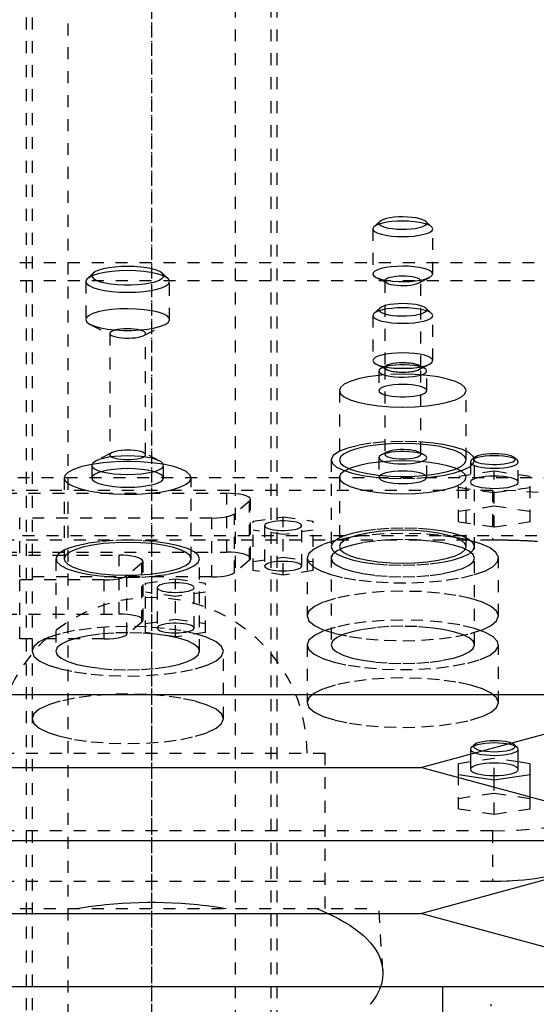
# Model space of a CAD drawing. Extents: x -105 to 105, y -146 to 645.
# Tile 11 of 14: x -11 to 32, y 207 to 289. Entities that reach past the tile are written whole.
import ezdxf

# ---------------------------------------------------------------- set-up
doc = ezdxf.new("R2010")
doc.units = 0
doc.linetypes.add('CENTER', pattern=[1.5, 0.45, -0.5, 0.05, -0.5])
doc.linetypes.add('DASHED', pattern=[2, 1, -1])
for name, color, linetype in [('AM_0', 7, 'CONTINUOUS'), ('AM_3', 7, 'DASHED'), ('AM_7', 7, 'CENTER')]:
    doc.layers.add(name, color=color, linetype=linetype)

msp = doc.modelspace()

# ---------------------------------------------------------------- linework, layer by layer
at = {"layer": 'AM_0', "color": 7, "linetype": 'CONTINUOUS'}
for p, q in [((-45, 232.9), (45, 232.9)), ((22.5, 226.8), (45, 232.9)), ((30.577, 228.468), (30.336, 228.692)), ((30.65, 228.329), (30.577, 228.468)), ((30.65, 226.639), (30.65, 228.329)), ((26.65, 227.26), (25.65, 227.11)), ((26.65, 227.925), (26.65, 226.639)), ((31.65, 227.11), (30.65, 227.26)), ((-22.5, 226.8), (22.5, 226.8)), ((45, 220.7), (22.5, 226.8)), ((25.65, 225.946), (25.65, 227.11)), ((31.65, 224.319), (31.65, 227.11)), ((25.65, 226.214), (28.65, 225.766)), ((28.65, 225.766), (31.65, 226.214)), ((28.65, 225.133), (28.65, 225.766)), ((-45, 220.7), (45, 220.7)), ((22.5, 214.6), (45, 220.7)), ((-22.5, 214.6), (22.5, 214.6)), ((45, 208.5), (22.5, 214.6)), ((-45, 208.5), (45, 208.5)), ((24.35, 206), (24.35, 208.5))]:
    msp.add_line(p, q, dxfattribs=at)
for points in [[(27.656, 228.198), (27.965, 228.154), (28.301, 228.127), (28.652, 228.118), (29.002, 228.127), (29.339, 228.155), (29.647, 228.199), (29.915, 228.258), (30.132, 228.33), (30.288, 228.412), (30.378, 228.5), (30.398, 228.591), (30.347, 228.681), (30.228, 228.767), (30.044, 228.845)], [(27.025, 228.028), (27.28, 227.952), (27.586, 227.891), (27.932, 227.846), (28.305, 227.82), (28.691, 227.812), (29.075, 227.824), (29.444, 227.854), (29.782, 227.903), (30.079, 227.967), (30.321, 228.045), (30.502, 228.134), (30.613, 228.23), (30.65, 228.329)], [(26.65, 226.639), (26.688, 226.538), (26.802, 226.441), (26.987, 226.351), (27.236, 226.273), (27.539, 226.209), (27.885, 226.161), (28.26, 226.131), (28.65, 226.121), (29.04, 226.131), (29.415, 226.161), (29.761, 226.209), (30.064, 226.273), (30.313, 226.351), (30.498, 226.441), (30.612, 226.538), (30.65, 226.639)]]:
    msp.add_lwpolyline(points, dxfattribs=at)
at = {"layer": 'AM_3', "color": 6, "linetype": 'DASHED'}
for p, q in [((-7, 569), (-7, -110.5)), ((7, -110.5), (7, 569)), ((-10, 553.5), (-10, -70.5)), ((10, -70.5), (10, 553.5)), ((-10.5, 375.5), (-10.5, 197.5)), ((10.5, 197.5), (10.5, 375.5)), ((19.073, 272.445), (18.591, 271.996)), ((23.409, 271.996), (22.927, 272.445)), ((18.591, 271.996), (18.5, 271.823)), ((18.5, 271.823), (18.5, 268.056)), ((23.5, 268.056), (23.5, 271.823)), ((-45.006, 269), (45.006, 269)), ((-4.89, 268.114), (-5.372, 267.666)), ((1.372, 267.666), (0.89, 268.114)), ((18.763, 267.767), (19.658, 267.303)), ((22.342, 267.303), (23.237, 267.767)), ((-43, 267.5), (43, 267.5)), ((-5.5, 267.423), (-5.5, 264.235)), ((1.5, 264.235), (1.5, 267.423)), ((19.5, 267.476), (19.5, 260.232)), ((22.5, 260.232), (22.5, 267.476)), ((19.073, 265.198), (18.591, 264.749)), ((23.409, 264.749), (22.927, 265.198)), ((18.591, 264.749), (18.5, 264.576)), ((18.5, 264.576), (18.5, 260.809)), ((23.5, 260.809), (23.5, 264.576)), ((-5.132, 263.831), (-3.342, 262.903)), ((-0.658, 262.903), (1.132, 263.831)), ((-3.5, 263.076), (-3.5, 252.934)), ((-0.5, 252.934), (-0.5, 263.076)), ((18.763, 260.52), (19.658, 260.056)), ((19.658, 260.405), (19.211, 260.173)), ((19.5, 260.229), (19.5, 252.985)), ((22.342, 260.056), (23.237, 260.52)), ((22.789, 260.173), (22.342, 260.405)), ((22.5, 252.985), (22.5, 260.229)), ((19, 259.942), (19, 258.3)), ((19.5, 259.616), (19, 259.57)), ((21, 259.672), (19.5, 259.616)), ((23, 258.3), (23, 259.942)), ((15.7, 258.3), (15.7, 252.505)), ((26.3, 252.505), (26.3, 258.3)), ((21, 254.057), (19.498, 254.008)), ((-3.342, 253.107), (-4.684, 252.411)), ((0.684, 252.411), (-0.658, 253.107)), ((19, 252.695), (19, 251.053)), ((19.658, 253.158), (19.211, 252.926)), ((22.789, 252.926), (22.342, 253.158)), ((23, 251.053), (23, 252.695)), ((26.964, 252.698), (26.723, 252.474)), ((30.577, 252.474), (30.336, 252.698)), ((-5, 252.065), (-5, 251.002)), ((1, 251.002), (1, 252.065)), ((15, 252.505), (15, 237.047)), ((26.65, 252.335), (26.65, 250.645)), ((27, 237.047), (27, 252.505)), ((30.65, 250.645), (30.65, 252.335)), ((15.7, 251.053), (15.7, 245.258)), ((28.65, 251.564), (25.65, 251.116)), ((25.65, 247.322), (25.65, 251.116)), ((26.3, 245.258), (26.3, 251.053)), ((28.65, 246.874), (28.65, 251.564)), ((31.65, 251.116), (28.65, 251.564)), ((31.65, 247.322), (31.65, 251.116)), ((37.803, 251), (-37.803, 251)), ((-7.3, 251.002), (-7.3, 244.241)), ((3.3, 244.241), (3.3, 251.002)), ((25.65, 250.219), (28.65, 249.771)), ((28.65, 249.771), (31.65, 250.219)), ((-28.5, 249.97), (28.5, 249.97)), ((-12.28, 249.72), (6.28, 249.72)), ((6.28, 244.794), (6.28, 249.72)), ((28.5, 249.97), (28.5, 245.825)), ((8.189, 249.048), (6.939, 248.013)), ((8.189, 244.122), (8.189, 249.048)), ((8.28, 244.276), (8.28, 249.202)), ((25.65, 248.218), (28.65, 248.667)), ((28.65, 248.667), (31.65, 248.218)), ((6.939, 243.086), (6.939, 248.013)), ((8.5, 247.383), (11, 247.757)), ((11, 247.757), (13.5, 247.383)), ((11, 242.882), (11, 247.757)), ((-11.03, 242.723), (-11.03, 247.649)), ((5.03, 247.649), (-11.03, 247.649)), ((5.03, 242.723), (5.03, 247.649)), ((8.5, 243.255), (8.5, 247.383)), ((9.45, 247.01), (9.45, 243.629)), ((12.55, 243.629), (12.55, 247.01)), ((13.5, 243.255), (13.5, 247.383)), ((28.65, 246.874), (25.65, 247.322)), ((31.65, 247.322), (28.65, 246.874)), ((44.217, 246.15), (-44.217, 246.15)), ((11, 246.263), (8.5, 246.636)), ((13.5, 246.636), (11, 246.263)), ((-28.5, 245.825), (28.5, 245.825)), ((-12.28, 244.794), (6.28, 244.794)), ((-12.28, 244.544), (-2.72, 244.544)), ((-7.001, 245.099), (-7.301, 244.968)), ((-2.72, 239.617), (-2.72, 244.544)), ((-8, 244.241), (-8, 236.513)), ((-0.811, 243.872), (-2.061, 242.836)), ((-0.811, 238.945), (-0.811, 243.872)), ((-0.72, 239.1), (-0.72, 244.026)), ((4, 236.513), (4, 244.241)), ((8.189, 244.122), (6.939, 243.086)), ((8.5, 244.003), (11, 244.376)), ((11, 244.376), (13.5, 244.003)), ((13, 244.294), (13, 239.465)), ((29, 239.465), (29, 244.294)), ((-2.061, 237.91), (-2.061, 242.836)), ((11, 242.882), (8.5, 243.255)), ((13.5, 243.255), (11, 242.882)), ((5.03, 242.723), (-11.03, 242.723)), ((-11.03, 237.547), (-11.03, 242.473)), ((-3.97, 242.473), (-11.03, 242.473)), ((-3.97, 237.547), (-3.97, 242.473)), ((-0.5, 242.207), (2, 242.581)), ((-0.5, 238.079), (-0.5, 242.207)), ((2, 242.581), (4.5, 242.207)), ((2, 237.706), (2, 242.581)), ((4.5, 238.079), (4.5, 242.207)), ((2, 241.086), (-0.5, 241.46)), ((0.45, 241.833), (0.45, 238.453)), ((4.5, 241.46), (2, 241.086)), ((3.55, 238.453), (3.55, 241.833)), ((-12.28, 239.617), (-2.72, 239.617)), ((-0.811, 238.945), (-2.061, 237.91)), ((-0.5, 238.826), (2, 239.2)), ((2, 239.2), (4.5, 238.826)), ((2, 237.706), (-0.5, 238.079)), ((0.455, 238.484), (0.45, 238.453)), ((4.5, 238.079), (2, 237.706)), ((-3.97, 237.547), (-11.03, 237.547)), ((13, 237.047), (13, 232.218)), ((29, 232.218), (29, 237.047)), ((6, 230.867), (6, 236.513)), ((-14.5, 228), (14.5, 228)), ((14.5, 215), (14.5, 228)), ((26.65, 228.329), (26.65, 227.925)), ((26.964, 228.692), (26.723, 228.468)), ((28.65, 227.559), (26.65, 227.26)), ((28.65, 225.766), (28.65, 227.559)), ((30.65, 227.26), (28.65, 227.559)), ((25.65, 223.316), (25.65, 225.946)), ((28.65, 222.868), (28.65, 225.133)), ((25.65, 224.213), (28.65, 224.661)), ((28.65, 224.661), (31.65, 224.213)), ((31.65, 223.316), (31.65, 224.319)), ((28.65, 222.868), (25.65, 223.316)), ((31.65, 223.316), (28.65, 222.868)), ((28.5, 221.5), (-28.5, 221.5)), ((28.5, 221.5), (28.5, 217.269)), ((28.5, 217.269), (-28.5, 217.269)), ((-19, 215), (19, 215)), ((19.323, 209.83), (19, 215))]:
    msp.add_line(p, q, dxfattribs=at)
for points in [[(18.5, 271.823), (18.548, 271.697), (18.69, 271.575), (18.921, 271.464), (19.232, 271.366), (19.611, 271.285), (20.043, 271.225), (20.512, 271.188), (21, 271.176), (21.488, 271.188), (21.957, 271.225), (22.389, 271.285), (22.768, 271.366), (23.079, 271.464), (23.31, 271.575), (23.452, 271.697), (23.5, 271.823), (23.452, 271.949), (23.31, 272.071), (23.079, 272.183), (22.768, 272.281), (22.389, 272.361), (21.957, 272.421), (21.488, 272.458), (21, 272.47)], [(21, 272.47), (20.539, 272.459), (20.093, 272.426), (19.679, 272.372), (19.31, 272.3), (18.999, 272.211), (18.756, 272.109), (18.591, 271.996)], [(19.073, 272.445), (19.005, 272.343), (19.016, 272.24), (19.106, 272.14), (19.27, 272.046), (19.504, 271.963), (19.796, 271.893), (20.136, 271.839), (20.51, 271.804), (20.904, 271.789), (21.302, 271.794), (21.687, 271.82), (22.046, 271.865), (22.362, 271.927), (22.625, 272.004), (22.824, 272.094), (22.95, 272.191), (22.999, 272.294), (22.969, 272.396), (22.861, 272.495), (22.679, 272.587), (22.431, 272.668), (22.126, 272.734), (21.776, 272.783), (21.396, 272.813), (21, 272.824)], [(21, 272.824), (20.631, 272.815), (20.274, 272.788), (19.943, 272.745), (19.648, 272.687), (19.399, 272.616), (19.205, 272.534), (19.073, 272.445)], [(-2, 268.682), (-2.554, 268.669), (-3.088, 268.629), (-3.586, 268.565), (-4.029, 268.478), (-4.402, 268.371), (-4.692, 268.248), (-4.89, 268.114)], [(0.89, 268.114), (0.692, 268.248), (0.402, 268.371), (0.029, 268.478), (-0.414, 268.565), (-0.912, 268.629), (-1.446, 268.669), (-2, 268.682)], [(21, 268.703), (20.495, 268.69), (20.011, 268.65), (19.568, 268.586), (19.183, 268.5), (18.874, 268.396), (18.652, 268.278), (18.527, 268.151), (18.504, 268.02), (18.584, 267.89), (18.763, 267.767)], [(18.763, 267.767), (19.019, 267.661), (19.349, 267.57), (19.74, 267.497), (20.178, 267.445), (20.646, 267.415), (21.128, 267.41), (21.605, 267.428), (22.059, 267.47), (22.474, 267.533), (22.834, 267.616), (23.126, 267.716), (23.339, 267.828), (23.465, 267.948), (23.499, 268.072), (23.44, 268.196), (23.291, 268.315), (23.056, 268.424), (22.745, 268.519), (22.369, 268.597), (21.942, 268.655), (21.48, 268.691), (21, 268.703)], [(-4.89, 268.114), (-4.991, 267.966), (-4.98, 267.815), (-4.857, 267.669), (-4.626, 267.531), (-4.298, 267.407), (-3.883, 267.301), (-3.398, 267.219), (-2.86, 267.162), (-2.29, 267.133), (-1.71, 267.133), (-1.14, 267.162), (-0.602, 267.219), (-0.117, 267.301), (0.298, 267.407), (0.626, 267.531), (0.857, 267.669), (0.98, 267.815), (0.991, 267.966), (0.89, 268.114)], [(19.658, 267.303), (19.812, 267.239), (20.011, 267.184), (20.247, 267.141), (20.511, 267.109), (20.794, 267.092), (21.084, 267.089), (21.371, 267.1), (21.645, 267.126), (21.894, 267.165), (22.109, 267.215), (22.283, 267.275), (22.409, 267.343), (22.482, 267.416), (22.499, 267.491), (22.46, 267.565), (22.366, 267.637), (22.221, 267.702), (22.03, 267.759), (21.801, 267.805), (21.541, 267.838), (21.262, 267.859), (20.972, 267.865), (20.683, 267.856), (20.407, 267.833), (20.152, 267.797), (19.929, 267.748), (19.747, 267.69), (19.612, 267.623), (19.528, 267.551), (19.5, 267.476)], [(19.5, 267.476), (19.54, 267.387), (19.658, 267.303)], [(-2, 265.141), (-2.683, 265.124), (-3.339, 265.072), (-3.944, 264.988), (-4.475, 264.876), (-4.91, 264.738), (-5.234, 264.582), (-5.433, 264.412), (-5.5, 264.235)], [(1.132, 263.831), (1.383, 264.003), (1.494, 264.184), (1.462, 264.368), (1.287, 264.546), (0.977, 264.712), (0.543, 264.858), (0.005, 264.978), (-0.615, 265.067), (-1.293, 265.122), (-2, 265.141)], [(21, 265.223), (20.539, 265.212), (20.093, 265.179), (19.679, 265.125), (19.31, 265.053), (18.999, 264.964), (18.756, 264.862), (18.591, 264.749)], [(19.073, 265.198), (19.005, 265.096), (19.016, 264.993), (19.106, 264.893), (19.27, 264.799), (19.504, 264.716), (19.796, 264.646), (20.136, 264.592), (20.51, 264.557), (20.904, 264.542), (21.302, 264.547), (21.687, 264.573), (22.046, 264.618), (22.362, 264.68), (22.625, 264.757), (22.824, 264.847), (22.95, 264.944), (22.999, 265.047), (22.969, 265.149), (22.861, 265.249), (22.679, 265.34), (22.431, 265.421), (22.126, 265.487), (21.776, 265.536), (21.396, 265.566), (21, 265.577)], [(21, 265.577), (20.631, 265.568), (20.274, 265.541), (19.943, 265.498), (19.648, 265.44), (19.399, 265.369), (19.205, 265.287), (19.073, 265.198)], [(23.5, 264.576), (23.452, 264.702), (23.31, 264.824), (23.079, 264.936), (22.768, 265.034), (22.389, 265.114), (21.957, 265.174), (21.488, 265.211), (21, 265.223)], [(-5.5, 264.235), (-5.407, 264.027), (-5.132, 263.831)], [(18.5, 264.576), (18.548, 264.45), (18.69, 264.329), (18.921, 264.217), (19.232, 264.119), (19.611, 264.038), (20.043, 263.978), (20.512, 263.942), (21, 263.929), (21.488, 263.942), (21.957, 263.978), (22.389, 264.038), (22.768, 264.119), (23.079, 264.217), (23.31, 264.329), (23.452, 264.45), (23.5, 264.576)], [(-5.132, 263.831), (-4.756, 263.677), (-4.268, 263.545), (-3.689, 263.442), (-3.041, 263.37), (-2.352, 263.334), (-1.648, 263.334), (-0.959, 263.37), (-0.311, 263.442), (0.268, 263.545), (0.756, 263.677), (1.132, 263.831)], [(-3.342, 262.903), (-3.188, 262.839), (-2.989, 262.784), (-2.753, 262.74), (-2.489, 262.709), (-2.206, 262.692), (-1.916, 262.688), (-1.629, 262.7), (-1.355, 262.726), (-1.106, 262.764), (-0.891, 262.815), (-0.717, 262.875), (-0.591, 262.943), (-0.518, 263.016), (-0.501, 263.091), (-0.54, 263.165), (-0.634, 263.236), (-0.779, 263.302), (-0.97, 263.358), (-1.199, 263.404), (-1.459, 263.438), (-1.738, 263.458), (-2.028, 263.464), (-2.317, 263.456), (-2.593, 263.433), (-2.848, 263.396), (-3.071, 263.348), (-3.253, 263.29), (-3.388, 263.223), (-3.472, 263.151), (-3.5, 263.076)], [(-3.5, 263.076), (-3.46, 262.987), (-3.342, 262.903)], [(21, 261.456), (20.512, 261.444), (20.043, 261.407), (19.611, 261.347), (19.232, 261.267), (18.921, 261.168), (18.69, 261.057), (18.548, 260.935), (18.5, 260.809)], [(23.237, 260.52), (23.416, 260.643), (23.496, 260.773), (23.473, 260.904), (23.348, 261.031), (23.126, 261.149), (22.817, 261.254), (22.432, 261.339), (21.989, 261.403), (21.505, 261.443), (21, 261.456)], [(18.5, 260.809), (18.567, 260.661), (18.763, 260.52)], [(18.763, 260.52), (19.032, 260.41), (19.38, 260.316), (19.794, 260.242), (20.256, 260.191), (20.749, 260.165), (21.251, 260.165), (21.744, 260.191), (22.206, 260.242), (22.62, 260.316), (22.968, 260.41), (23.237, 260.52)], [(19.211, 260.173), (19.053, 260.061), (19, 259.942)], [(22.501, 259.6), (22.734, 259.684), (22.897, 259.779), (22.985, 259.879), (22.994, 259.983), (22.923, 260.084), (22.775, 260.18), (22.557, 260.267), (22.277, 260.341), (21.945, 260.398), (21.576, 260.438), (21.184, 260.458), (20.785, 260.457), (20.394, 260.435), (20.027, 260.394), (19.7, 260.335), (19.424, 260.261), (19.211, 260.173)], [(21, 260.62), (20.707, 260.613), (20.426, 260.591), (20.167, 260.555), (19.939, 260.506), (19.753, 260.448), (19.614, 260.381), (19.529, 260.308), (19.5, 260.232)], [(22.342, 260.056), (22.449, 260.129), (22.497, 260.205), (22.486, 260.283), (22.415, 260.358), (22.288, 260.428), (22.109, 260.491), (21.886, 260.543), (21.628, 260.582), (21.344, 260.607), (21.047, 260.617), (20.748, 260.612), (20.459, 260.592), (20.191, 260.556), (19.956, 260.508), (19.763, 260.449), (19.619, 260.381), (19.53, 260.307), (19.5, 260.229)], [(19.5, 260.232), (19.529, 260.156), (19.614, 260.083), (19.753, 260.016), (19.939, 259.957), (20.167, 259.909), (20.426, 259.873), (20.707, 259.851), (21, 259.844), (21.293, 259.851), (21.574, 259.873), (21.833, 259.909), (22.061, 259.957), (22.247, 260.016), (22.386, 260.083), (22.471, 260.156), (22.5, 260.232)], [(19.5, 260.229), (19.54, 260.14), (19.658, 260.056)], [(22.5, 260.232), (22.471, 260.308), (22.386, 260.381), (22.247, 260.448), (22.061, 260.506), (21.833, 260.555), (21.574, 260.591), (21.293, 260.613), (21, 260.62)], [(15.7, 258.3), (15.802, 258.032), (16.103, 257.775), (16.593, 257.538), (17.252, 257.33), (18.055, 257.16), (18.972, 257.033), (19.966, 256.955), (21, 256.928), (22.034, 256.955), (23.028, 257.033), (23.945, 257.16), (24.748, 257.33), (25.407, 257.538), (25.897, 257.775), (26.198, 258.032), (26.3, 258.3), (26.198, 258.568), (25.897, 258.825), (25.407, 259.062), (24.748, 259.27), (23.945, 259.441), (23.028, 259.567), (22.034, 259.645), (21, 259.672)], [(19, 259.57), (18.076, 259.444), (17.267, 259.274), (16.602, 259.065), (16.107, 258.827), (15.803, 258.569), (15.7, 258.3)], [(19, 259.942), (19.041, 259.838), (19.16, 259.739), (19.355, 259.648), (19.616, 259.568), (19.933, 259.504), (20.294, 259.458), (20.683, 259.431), (21.085, 259.425), (21.483, 259.44), (21.862, 259.475), (22.206, 259.529), (22.501, 259.6)], [(19.658, 260.056), (19.819, 259.99), (20.028, 259.934), (20.276, 259.889), (20.554, 259.859), (20.849, 259.843), (21.151, 259.843), (21.446, 259.859), (21.724, 259.889), (21.972, 259.934), (22.181, 259.99), (22.342, 260.056)], [(21, 258.818), (20.61, 258.808), (20.235, 258.778), (19.889, 258.73), (19.586, 258.666), (19.337, 258.588), (19.152, 258.498), (19.038, 258.401), (19, 258.3)], [(22.501, 257.958), (22.725, 258.038), (22.886, 258.128), (22.978, 258.223), (22.998, 258.322), (22.946, 258.42), (22.822, 258.513), (22.633, 258.599), (22.384, 258.674), (22.085, 258.735), (21.746, 258.78), (21.38, 258.808), (21, 258.818)], [(19, 258.3), (19.032, 258.207), (19.129, 258.117), (19.286, 258.033), (19.499, 257.958)], [(19.499, 257.958), (19.773, 257.891), (20.091, 257.839), (20.441, 257.803), (20.812, 257.785), (21.188, 257.785), (21.559, 257.803), (21.909, 257.839), (22.227, 257.891), (22.501, 257.958)], [(19.498, 254.008), (18.334, 253.896), (17.283, 253.724), (16.392, 253.499), (15.699, 253.232)], [(27, 252.505), (26.885, 252.807), (26.543, 253.099), (25.989, 253.367), (25.243, 253.603), (24.333, 253.796), (23.296, 253.939), (22.171, 254.028), (21, 254.057)], [(-5, 252.065), (-4.942, 251.913), (-4.772, 251.767), (-4.494, 251.633), (-4.121, 251.516), (-3.667, 251.419), (-3.148, 251.347), (-2.585, 251.303), (-2, 251.288), (-1.415, 251.303), (-0.852, 251.347), (-0.333, 251.419), (0.121, 251.516), (0.494, 251.633), (0.772, 251.767), (0.942, 251.913), (1, 252.065), (0.942, 252.216), (0.772, 252.362), (0.494, 252.496), (0.121, 252.614), (-0.333, 252.71), (-0.852, 252.782), (-1.415, 252.826), (-2, 252.841)], [(-2, 252.841), (-2.551, 252.828), (-3.083, 252.789), (-3.578, 252.725), (-4.02, 252.639), (-4.393, 252.533), (-4.684, 252.411)], [(-3.5, 252.934), (-3.471, 252.858), (-3.386, 252.785), (-3.247, 252.718), (-3.061, 252.659), (-2.833, 252.611), (-2.574, 252.575), (-2.293, 252.553), (-2, 252.546), (-1.707, 252.553), (-1.426, 252.575), (-1.167, 252.611), (-0.939, 252.659), (-0.753, 252.718), (-0.614, 252.785), (-0.529, 252.858), (-0.5, 252.934), (-0.529, 253.01), (-0.614, 253.082), (-0.753, 253.15), (-0.939, 253.208), (-1.167, 253.257), (-1.426, 253.293), (-1.707, 253.315), (-2, 253.322)], [(-3.342, 253.107), (-3.46, 253.023), (-3.5, 252.934)], [(-2, 253.322), (-2.275, 253.316), (-2.541, 253.296), (-2.789, 253.264), (-3.01, 253.221), (-3.196, 253.168), (-3.342, 253.107)], [(15.699, 253.232), (15.177, 252.879), (15, 252.505)], [(19, 252.695), (19.038, 252.595), (19.149, 252.499), (19.329, 252.411), (19.573, 252.333), (19.869, 252.268), (20.209, 252.22), (20.578, 252.189), (20.963, 252.178), (21.349, 252.186), (21.722, 252.212), (22.068, 252.258), (22.374, 252.319), (22.628, 252.395), (22.822, 252.482), (22.947, 252.576), (22.999, 252.676), (22.976, 252.776), (22.878, 252.873), (22.711, 252.963), (22.479, 253.044), (22.192, 253.111), (21.859, 253.163), (21.495, 253.197), (21.112, 253.212), (20.725, 253.208), (20.348, 253.185), (19.996, 253.143), (19.681, 253.084), (19.416, 253.011), (19.211, 252.926)], [(19.211, 252.926), (19.053, 252.814), (19, 252.695)], [(19.658, 253.158), (19.54, 253.074), (19.5, 252.985)], [(19.5, 252.985), (19.529, 252.909), (19.614, 252.836), (19.753, 252.769), (19.939, 252.71), (20.167, 252.662), (20.426, 252.626), (20.707, 252.604), (21, 252.597), (21.293, 252.604), (21.574, 252.626), (21.833, 252.662), (22.061, 252.71), (22.247, 252.769), (22.386, 252.836), (22.471, 252.909), (22.5, 252.985)], [(22.5, 252.985), (22.473, 253.059), (22.392, 253.13), (22.26, 253.196), (22.082, 253.254), (21.864, 253.302), (21.615, 253.339), (21.344, 253.363), (21.06, 253.373), (20.774, 253.369), (20.496, 253.351), (20.237, 253.319), (20.005, 253.276), (19.81, 253.221), (19.658, 253.158)], [(28.65, 252.853), (28.26, 252.843), (27.885, 252.813), (27.539, 252.765), (27.236, 252.701), (26.987, 252.622), (26.802, 252.533), (26.688, 252.436), (26.65, 252.335)], [(26.956, 252.69), (26.903, 252.602), (26.917, 252.513), (26.999, 252.426)], [(28.65, 253.029), (28.323, 253.021), (28.007, 252.998), (27.714, 252.959), (27.454, 252.907), (27.236, 252.843), (27.068, 252.77), (26.956, 252.69)], [(26.999, 252.426), (27.14, 252.347), (27.337, 252.277), (27.582, 252.218), (27.867, 252.171), (28.18, 252.14), (28.511, 252.125), (28.846, 252.126), (29.175, 252.144), (29.484, 252.178), (29.763, 252.227), (30, 252.288), (30.188, 252.36), (30.319, 252.44), (30.389, 252.525), (30.395, 252.612), (30.336, 252.698)], [(30.336, 252.698), (30.22, 252.776), (30.051, 252.848), (29.833, 252.91), (29.575, 252.961), (29.285, 252.998), (28.973, 253.022), (28.65, 253.029)], [(30.65, 252.335), (30.612, 252.436), (30.498, 252.533), (30.313, 252.622), (30.064, 252.701), (29.761, 252.765), (29.415, 252.813), (29.04, 252.843), (28.65, 252.853)], [(-4.989, 252.135), (-5.842, 251.947), (-6.524, 251.717), (-7.004, 251.454)], [(-4.684, 252.411), (-4.92, 252.243), (-5, 252.065)], [(-2, 252.374), (-3.051, 252.347), (-4.061, 252.266), (-4.989, 252.135)], [(3.3, 251.002), (3.198, 251.27), (2.897, 251.527), (2.407, 251.764), (1.748, 251.972), (0.945, 252.143), (0.028, 252.269), (-0.966, 252.347), (-2, 252.374)], [(15, 252.505), (15.115, 252.202), (15.457, 251.91), (16.011, 251.642), (16.757, 251.406), (17.667, 251.213), (18.704, 251.07), (19.829, 250.981), (21, 250.952), (22.171, 250.981), (23.296, 251.07), (24.333, 251.213), (25.243, 251.406), (25.989, 251.642), (26.543, 251.91), (26.885, 252.202), (27, 252.505)], [(15.7, 251.053), (15.802, 250.786), (16.103, 250.528), (16.593, 250.291), (17.252, 250.083), (18.055, 249.913), (18.972, 249.786), (19.966, 249.708), (21, 249.681), (22.034, 249.708), (23.028, 249.786), (23.945, 249.913), (24.748, 250.083), (25.407, 250.291), (25.897, 250.528), (26.198, 250.786), (26.3, 251.053), (26.198, 251.321), (25.897, 251.578), (25.407, 251.815), (24.748, 252.023), (23.945, 252.194), (23.028, 252.32), (22.034, 252.399), (21, 252.425)], [(19, 252.323), (18.076, 252.197), (17.267, 252.027), (16.602, 251.818), (16.107, 251.58), (15.803, 251.322), (15.7, 251.053)], [(21, 252.425), (19.981, 252.399), (19, 252.323)], [(26.65, 252.335), (26.69, 252.232), (26.808, 252.133), (26.999, 252.043)], [(26.999, 252.043), (27.25, 251.965), (27.554, 251.902), (27.9, 251.855), (28.275, 251.826), (28.664, 251.817), (29.052, 251.828), (29.425, 251.858), (29.768, 251.906), (30.069, 251.97), (30.316, 252.048), (30.499, 252.138), (30.612, 252.234), (30.65, 252.335)], [(-7.004, 251.454), (-7.225, 251.231), (-7.3, 251.002)], [(-2, 251.778), (-2.585, 251.764), (-3.148, 251.719), (-3.667, 251.648), (-4.121, 251.551), (-4.494, 251.433), (-4.772, 251.299), (-4.942, 251.154), (-5, 251.002)], [(-5, 251.002), (-4.942, 250.851), (-4.772, 250.705), (-4.494, 250.571), (-4.121, 250.453), (-3.667, 250.356), (-3.148, 250.285), (-2.585, 250.241), (-2, 250.226), (-1.415, 250.241), (-0.852, 250.285), (-0.333, 250.356), (0.121, 250.453), (0.494, 250.571), (0.772, 250.705), (0.942, 250.851), (1, 251.002), (0.942, 251.154), (0.772, 251.299), (0.494, 251.433), (0.121, 251.551), (-0.333, 251.648), (-0.852, 251.719), (-1.415, 251.764), (-2, 251.778)], [(21, 251.571), (20.61, 251.561), (20.235, 251.531), (19.889, 251.484), (19.586, 251.419), (19.337, 251.341), (19.152, 251.251), (19.038, 251.154), (19, 251.053)], [(19, 251.053), (19.038, 250.952), (19.152, 250.855), (19.337, 250.766), (19.586, 250.687), (19.889, 250.623), (20.235, 250.575), (20.61, 250.545), (21, 250.536), (21.39, 250.545), (21.765, 250.575), (22.111, 250.623), (22.414, 250.687), (22.663, 250.766), (22.848, 250.855), (22.962, 250.952), (23, 251.053)], [(23, 251.053), (22.962, 251.154), (22.848, 251.251), (22.663, 251.341), (22.414, 251.419), (22.111, 251.484), (21.765, 251.531), (21.39, 251.561), (21, 251.571)], [(28.65, 251.162), (28.26, 251.152), (27.885, 251.123), (27.539, 251.075), (27.236, 251.011), (26.987, 250.932), (26.802, 250.843), (26.688, 250.746), (26.65, 250.645)], [(30.65, 250.645), (30.612, 250.746), (30.498, 250.843), (30.313, 250.932), (30.064, 251.011), (29.761, 251.075), (29.415, 251.123), (29.04, 251.152), (28.65, 251.162)], [(-7.3, 251.002), (-7.225, 250.773), (-7.004, 250.55)], [(-7.004, 250.55), (-6.556, 250.301), (-5.925, 250.08), (-5.138, 249.897), (-4.225, 249.757), (-3.223, 249.667), (-2.172, 249.631), (-1.114, 249.65), (-0.091, 249.722), (0.855, 249.846), (1.686, 250.016), (2.371, 250.226), (2.88, 250.467), (3.194, 250.729), (3.3, 251.002)], [(26.65, 250.645), (26.69, 250.542), (26.808, 250.443), (26.999, 250.352)], [(26.999, 250.352), (27.25, 250.275), (27.554, 250.211), (27.9, 250.165), (28.275, 250.136), (28.664, 250.127), (29.052, 250.137), (29.425, 250.167), (29.768, 250.215), (30.069, 250.28), (30.316, 250.358), (30.499, 250.447), (30.612, 250.544), (30.65, 250.645)], [(8.189, 249.048), (8.266, 249.143), (8.274, 249.239), (8.213, 249.335), (8.083, 249.426), (7.891, 249.509), (7.642, 249.581), (7.346, 249.64), (7.012, 249.684), (6.652, 249.711), (6.28, 249.72)], [(38.5, 247.382), (38.308, 247.887), (37.739, 248.372), (36.815, 248.82), (35.571, 249.212), (34.056, 249.534), (32.327, 249.773), (30.451, 249.92), (28.5, 249.97)], [(5.03, 247.649), (5.449, 247.661), (5.85, 247.695), (6.214, 247.75), (6.526, 247.824), (6.771, 247.912), (6.939, 248.013)], [(9.999, 247.316), (9.768, 247.253), (9.594, 247.179), (9.486, 247.096), (9.45, 247.01)], [(9.45, 247.01), (9.483, 246.927), (9.581, 246.848), (9.739, 246.776), (9.952, 246.714), (10.209, 246.665), (10.499, 246.63)], [(10.499, 247.389), (10.236, 247.359), (9.999, 247.316)], [(10.499, 246.63), (10.801, 246.612), (11.11, 246.61), (11.415, 246.623), (11.703, 246.652), (11.964, 246.696), (12.186, 246.751), (12.36, 246.817), (12.481, 246.891), (12.542, 246.97), (12.542, 247.05), (12.481, 247.128), (12.36, 247.202), (12.186, 247.268), (11.964, 247.324), (11.703, 247.367), (11.415, 247.396), (11.11, 247.41), (10.801, 247.408), (10.499, 247.389)], [(21, 246.365), (19.439, 246.325), (17.939, 246.207), (16.555, 246.016), (15.343, 245.758), (14.348, 245.444), (13.609, 245.087), (13.154, 244.698), (13, 244.294)], [(26.3, 245.258), (26.198, 245.525), (25.897, 245.783), (25.407, 246.02), (24.748, 246.228), (23.945, 246.398), (23.028, 246.525), (22.034, 246.603), (21, 246.629), (19.966, 246.603), (18.972, 246.525), (18.055, 246.398), (17.252, 246.228), (16.593, 246.02), (16.103, 245.783), (15.802, 245.525), (15.7, 245.258)], [(27.006, 242.926), (27.9, 243.246), (28.543, 243.604), (28.912, 243.988), (28.993, 244.382), (28.783, 244.773), (28.29, 245.147), (27.531, 245.49), (26.535, 245.789), (25.338, 246.034), (23.983, 246.215), (22.519, 246.327), (21, 246.365)], [(-2, 245.612), (-3.034, 245.586), (-4.028, 245.508), (-4.945, 245.381), (-5.748, 245.211), (-6.407, 245.003), (-6.897, 244.766), (-7.198, 244.508), (-7.3, 244.241)], [(-2, 245.793), (-3.175, 245.763), (-4.304, 245.674), (-5.344, 245.53), (-6.255, 245.335), (-7.001, 245.099)], [(-7.001, 243.382), (-6.257, 243.146), (-5.35, 242.952), (-4.313, 242.808), (-3.188, 242.718), (-2.016, 242.688), (-0.844, 242.717), (0.283, 242.804), (1.322, 242.947), (2.234, 243.14), (2.983, 243.375), (3.539, 243.644), (3.883, 243.935), (4, 244.238), (3.886, 244.542), (3.546, 244.833), (2.992, 245.102), (2.246, 245.338), (1.336, 245.531), (0.298, 245.675), (-0.828, 245.764), (-2, 245.793)], [(3.3, 244.241), (3.198, 244.508), (2.897, 244.766), (2.407, 245.003), (1.748, 245.211), (0.945, 245.381), (0.028, 245.508), (-0.966, 245.586), (-2, 245.612)], [(21, 245.847), (19.829, 245.817), (18.704, 245.729), (17.667, 245.585), (16.757, 245.392), (16.011, 245.157), (15.457, 244.888), (15.115, 244.597), (15, 244.294)], [(21, 242.741), (22.171, 242.771), (23.296, 242.859), (24.333, 243.003), (25.243, 243.196), (25.989, 243.431), (26.543, 243.7), (26.885, 243.991), (27, 244.294), (26.885, 244.597), (26.543, 244.888), (25.989, 245.157), (25.243, 245.392), (24.333, 245.585), (23.296, 245.729), (22.171, 245.817), (21, 245.847)], [(-7.301, 244.968), (-7.778, 244.659), (-7.99, 244.331), (-7.927, 243.999), (-7.592, 243.678), (-7.001, 243.382)], [(-0.811, 243.872), (-0.734, 243.966), (-0.726, 244.063), (-0.787, 244.159), (-0.917, 244.249), (-1.109, 244.333), (-1.358, 244.405), (-1.654, 244.464), (-1.988, 244.508), (-2.348, 244.534), (-2.72, 244.544)], [(8.189, 244.122), (8.266, 244.216), (8.274, 244.313), (8.213, 244.409), (8.083, 244.5), (7.891, 244.583), (7.642, 244.655), (7.346, 244.714), (7.012, 244.758), (6.652, 244.785), (6.28, 244.794)], [(15.7, 245.258), (15.802, 244.99), (16.103, 244.733), (16.593, 244.496), (17.252, 244.288), (18.055, 244.117), (18.972, 243.99), (19.966, 243.912), (21, 243.886), (22.034, 243.912), (23.028, 243.99), (23.945, 244.117), (24.748, 244.288), (25.407, 244.496), (25.897, 244.733), (26.198, 244.99), (26.3, 245.258)], [(-7.3, 244.241), (-7.225, 244.011), (-7.004, 243.788)], [(-7.004, 243.788), (-6.556, 243.54), (-5.925, 243.319), (-5.138, 243.135), (-4.225, 242.996), (-3.223, 242.906), (-2.172, 242.87), (-1.114, 242.888), (-0.091, 242.961), (0.855, 243.085), (1.686, 243.255), (2.371, 243.465), (2.88, 243.705), (3.194, 243.968), (3.3, 244.241)], [(9.45, 243.629), (9.479, 243.552), (9.565, 243.477), (9.705, 243.409), (9.893, 243.348), (10.123, 243.298), (10.386, 243.261), (10.672, 243.237), (10.97, 243.228), (11.269, 243.234), (11.558, 243.255), (11.826, 243.29), (12.063, 243.337), (12.261, 243.396), (12.411, 243.463), (12.508, 243.536), (12.549, 243.613), (12.532, 243.691), (12.457, 243.766), (12.328, 243.836), (12.149, 243.898), (11.926, 243.951), (11.67, 243.991), (11.388, 244.017), (11.091, 244.03), (10.792, 244.027), (10.499, 244.009)], [(9.999, 243.935), (9.768, 243.872), (9.594, 243.798), (9.486, 243.716), (9.45, 243.629)], [(10.499, 244.009), (10.236, 243.978), (9.999, 243.935)], [(13, 244.294), (13.13, 243.923), (13.515, 243.563), (14.143, 243.227), (14.994, 242.926)], [(15, 244.294), (15.115, 243.991), (15.457, 243.7), (16.011, 243.431), (16.757, 243.196), (17.667, 243.003), (18.704, 242.859), (19.829, 242.771), (21, 242.741)], [(-3.97, 242.473), (-3.551, 242.485), (-3.15, 242.519), (-2.786, 242.574), (-2.474, 242.647), (-2.229, 242.736), (-2.061, 242.836)], [(5.03, 242.723), (5.449, 242.735), (5.85, 242.769), (6.214, 242.824), (6.526, 242.897), (6.771, 242.986), (6.939, 243.086)], [(14.994, 242.926), (16.092, 242.659), (17.365, 242.45), (18.766, 242.306), (20.246, 242.233), (21.754, 242.233), (23.234, 242.306), (24.635, 242.45), (25.908, 242.659), (27.006, 242.926)], [(3.55, 241.833), (3.52, 241.912), (3.432, 241.987), (3.289, 242.056), (3.096, 242.117), (2.861, 242.167), (2.593, 242.204), (2.302, 242.227), (2, 242.235), (1.698, 242.227), (1.407, 242.204), (1.139, 242.167), (0.904, 242.117), (0.711, 242.056), (0.568, 241.987), (0.48, 241.912), (0.45, 241.833)], [(0.45, 241.833), (0.48, 241.755), (0.568, 241.68), (0.711, 241.611), (0.904, 241.55), (1.139, 241.5), (1.407, 241.463), (1.698, 241.44), (2, 241.432), (2.302, 241.44), (2.593, 241.463), (2.861, 241.5), (3.096, 241.55), (3.289, 241.611), (3.432, 241.68), (3.52, 241.755), (3.55, 241.833)], [(-0.811, 238.945), (-0.734, 239.04), (-0.726, 239.137), (-0.787, 239.232), (-0.917, 239.323), (-1.109, 239.406), (-1.358, 239.479), (-1.654, 239.538), (-1.988, 239.581), (-2.348, 239.608), (-2.72, 239.617)], [(0.45, 238.453), (0.479, 238.375), (0.565, 238.301), (0.705, 238.232), (0.893, 238.172), (1.123, 238.122), (1.386, 238.084), (1.672, 238.061), (1.97, 238.052), (2.269, 238.058), (2.558, 238.078), (2.827, 238.113), (3.064, 238.161), (3.261, 238.219), (3.411, 238.287), (3.508, 238.36), (3.549, 238.437), (3.531, 238.515), (3.456, 238.59), (3.327, 238.66), (3.148, 238.722), (2.925, 238.774), (2.668, 238.815), (2.386, 238.841), (2.09, 238.853), (1.79, 238.85), (1.498, 238.832), (1.225, 238.8), (0.98, 238.755), (0.775, 238.698), (0.615, 238.633), (0.507, 238.56), (0.455, 238.484)], [(21, 239.118), (19.439, 239.078), (17.939, 238.96), (16.555, 238.769), (15.343, 238.511), (14.348, 238.198), (13.609, 237.84), (13.154, 237.451), (13, 237.047)], [(27.006, 238.415), (25.757, 238.712), (24.295, 238.934), (22.686, 239.071), (21, 239.118)], [(-2, 238.066), (-3.171, 238.036), (-4.296, 237.948), (-5.333, 237.804), (-6.243, 237.611), (-6.989, 237.376), (-7.543, 237.107), (-7.885, 236.816), (-8, 236.513)], [(-3.97, 237.547), (-3.551, 237.558), (-3.15, 237.592), (-2.786, 237.647), (-2.474, 237.721), (-2.229, 237.81), (-2.061, 237.91)], [(4, 236.513), (3.885, 236.816), (3.543, 237.107), (2.989, 237.376), (2.243, 237.611), (1.333, 237.804), (0.296, 237.948), (-0.829, 238.036), (-2, 238.066)], [(13, 237.047), (13.149, 236.65), (13.59, 236.267), (14.306, 235.913), (15.272, 235.602), (16.45, 235.344), (17.798, 235.15), (19.265, 235.026), (20.796, 234.977), (22.335, 235.006), (23.824, 235.11), (25.209, 235.286), (26.436, 235.528), (27.462, 235.827), (28.247, 236.17), (28.763, 236.547), (28.99, 236.942), (28.919, 237.341), (28.554, 237.729), (27.908, 238.091), (27.006, 238.415)], [(21, 238.6), (19.829, 238.57), (18.704, 238.482), (17.667, 238.338), (16.757, 238.145), (16.011, 237.91), (15.457, 237.642), (15.115, 237.35), (15, 237.047)], [(15, 237.047), (15.115, 236.744), (15.457, 236.453), (16.011, 236.184), (16.757, 235.949), (17.667, 235.756), (18.704, 235.613), (19.829, 235.524), (21, 235.494), (22.171, 235.524), (23.296, 235.613), (24.333, 235.756), (25.243, 235.949), (25.989, 236.184), (26.543, 236.453), (26.885, 236.744), (27, 237.047), (26.885, 237.35), (26.543, 237.642), (25.989, 237.91), (25.243, 238.145), (24.333, 238.338), (23.296, 238.482), (22.171, 238.57), (21, 238.6)], [(-8, 236.513), (-7.886, 236.212), (-7.549, 235.922), (-7.001, 235.655)], [(-7.001, 235.655), (-6.257, 235.419), (-5.348, 235.225), (-4.311, 235.08), (-3.185, 234.991), (-2.013, 234.96), (-0.841, 234.99), (0.287, 235.077), (1.327, 235.221), (2.238, 235.414), (2.986, 235.649), (3.542, 235.918), (3.884, 236.21), (4, 236.513)], [(28.65, 228.847), (28.26, 228.837), (27.885, 228.808), (27.539, 228.76), (27.236, 228.695), (26.987, 228.617), (26.802, 228.528), (26.688, 228.43), (26.65, 228.329)], [(28.65, 229.024), (28.311, 229.015), (27.984, 228.99), (27.683, 228.948), (27.418, 228.893), (27.201, 228.825), (27.038, 228.747), (26.936, 228.663), (26.9, 228.575), (26.93, 228.487), (27.026, 228.402), (27.183, 228.324), (27.395, 228.255), (27.656, 228.198)], [(30.044, 228.845), (29.827, 228.906), (29.569, 228.956), (29.281, 228.993), (28.971, 229.016), (28.65, 229.024)], [(30.577, 228.468), (30.445, 228.558), (30.251, 228.64), (30.002, 228.711), (29.707, 228.769), (29.376, 228.812), (29.019, 228.838), (28.65, 228.847)], [(26.65, 228.329), (26.693, 228.223), (26.82, 228.121), (27.025, 228.028)], [(28.65, 227.157), (28.26, 227.147), (27.885, 227.117), (27.539, 227.069), (27.236, 227.005), (26.987, 226.927), (26.802, 226.837), (26.688, 226.74), (26.65, 226.639)], [(30.65, 226.639), (30.612, 226.74), (30.498, 226.837), (30.313, 226.927), (30.064, 227.005), (29.761, 227.069), (29.415, 227.117), (29.04, 227.147), (28.65, 227.157)], [(28.5, 221.5), (30.598, 221.558), (32.603, 221.728), (34.426, 222.003), (35.984, 222.372), (37.209, 222.816)]]:
    msp.add_lwpolyline(points, dxfattribs=at)
for points in [[(1.5, 267.423), (1.433, 267.6), (1.234, 267.769), (0.91, 267.926), (0.475, 268.063), (-0.056, 268.176), (-0.661, 268.26), (-1.317, 268.311), (-2, 268.329), (-2.683, 268.311), (-3.339, 268.26), (-3.944, 268.176), (-4.475, 268.063), (-4.91, 267.926), (-5.234, 267.769), (-5.433, 267.6), (-5.5, 267.423), (-5.433, 267.246), (-5.234, 267.076), (-4.91, 266.92), (-4.475, 266.782), (-3.944, 266.67), (-3.339, 266.586), (-2.683, 266.534), (-2, 266.517), (-1.317, 266.534), (-0.661, 266.586), (-0.056, 266.67), (0.475, 266.782), (0.91, 266.92), (1.234, 267.076), (1.433, 267.246)], [(26.3, 252.505), (26.198, 252.772), (25.897, 253.029), (25.407, 253.267), (24.748, 253.474), (23.945, 253.645), (23.028, 253.772), (22.034, 253.85), (21, 253.876), (19.966, 253.85), (18.972, 253.772), (18.055, 253.645), (17.252, 253.474), (16.593, 253.267), (16.103, 253.029), (15.802, 252.772), (15.7, 252.505), (15.802, 252.237), (16.103, 251.98), (16.593, 251.742), (17.252, 251.535), (18.055, 251.364), (18.972, 251.237), (19.966, 251.159), (21, 251.133), (22.034, 251.159), (23.028, 251.237), (23.945, 251.364), (24.748, 251.535), (25.407, 251.742), (25.897, 251.98), (26.198, 252.237)], [(27, 245.258), (26.885, 245.561), (26.543, 245.852), (25.989, 246.12), (25.243, 246.356), (24.333, 246.549), (23.296, 246.692), (22.171, 246.781), (21, 246.811), (19.829, 246.781), (18.704, 246.692), (17.667, 246.549), (16.757, 246.356), (16.011, 246.12), (15.457, 245.852), (15.115, 245.561), (15, 245.258), (15.115, 244.955), (15.457, 244.663), (16.011, 244.395), (16.757, 244.16), (17.667, 243.966), (18.704, 243.823), (19.829, 243.735), (21, 243.705), (22.171, 243.735), (23.296, 243.823), (24.333, 243.966), (25.243, 244.16), (25.989, 244.395), (26.543, 244.663), (26.885, 244.955)], [(13, 239.465), (13.154, 239.061), (13.609, 238.673), (14.348, 238.315), (15.343, 238.001), (16.555, 237.743), (17.939, 237.552), (19.439, 237.434), (21, 237.394), (22.561, 237.434), (24.061, 237.552), (25.445, 237.743), (26.657, 238.001), (27.652, 238.315), (28.391, 238.673), (28.846, 239.061), (29, 239.465), (28.846, 239.869), (28.391, 240.257), (27.652, 240.615), (26.657, 240.929), (25.445, 241.186), (24.061, 241.378), (22.561, 241.496), (21, 241.535), (19.439, 241.496), (17.939, 241.378), (16.555, 241.186), (15.343, 240.929), (14.348, 240.615), (13.609, 240.257), (13.154, 239.869)], [(6, 236.513), (5.846, 236.917), (5.391, 237.306), (4.652, 237.663), (3.657, 237.977), (2.445, 238.235), (1.061, 238.426), (-0.439, 238.544), (-2, 238.584), (-3.561, 238.544), (-5.061, 238.426), (-6.445, 238.235), (-7.657, 237.977), (-8.652, 237.663), (-9.391, 237.306), (-9.846, 236.917), (-10, 236.513), (-9.846, 236.109), (-9.391, 235.721), (-8.652, 235.363), (-7.657, 235.049), (-6.445, 234.792), (-5.061, 234.6), (-3.561, 234.482), (-2, 234.443), (-0.439, 234.482), (1.061, 234.6), (2.445, 234.792), (3.657, 235.049), (4.652, 235.363), (5.391, 235.721), (5.846, 236.109)], [(13, 232.218), (13.154, 231.814), (13.609, 231.426), (14.348, 231.068), (15.343, 230.754), (16.555, 230.496), (17.939, 230.305), (19.439, 230.187), (21, 230.147), (22.561, 230.187), (24.061, 230.305), (25.445, 230.496), (26.657, 230.754), (27.652, 231.068), (28.391, 231.426), (28.846, 231.814), (29, 232.218), (28.846, 232.622), (28.391, 233.01), (27.652, 233.368), (26.657, 233.682), (25.445, 233.94), (24.061, 234.131), (22.561, 234.249), (21, 234.288), (19.439, 234.249), (17.939, 234.131), (16.555, 233.94), (15.343, 233.682), (14.348, 233.368), (13.609, 233.01), (13.154, 232.622)], [(-10, 230.867), (-9.846, 230.464), (-9.391, 230.075), (-8.652, 229.717), (-7.657, 229.403), (-6.445, 229.146), (-5.061, 228.955), (-3.561, 228.837), (-2, 228.797), (-0.439, 228.837), (1.061, 228.955), (2.445, 229.146), (3.657, 229.403), (4.652, 229.717), (5.391, 230.075), (5.846, 230.464), (6, 230.867), (5.846, 231.271), (5.391, 231.66), (4.652, 232.018), (3.657, 232.332), (2.445, 232.589), (1.061, 232.78), (-0.439, 232.898), (-2, 232.938), (-3.561, 232.898), (-5.061, 232.78), (-6.445, 232.589), (-7.657, 232.332), (-8.652, 232.018), (-9.391, 231.66), (-9.846, 231.271)]]:
    msp.add_lwpolyline(points, close=True, dxfattribs=at)
for points in [[(28.5, 245.825, 0), (28.57, 245.825, 0), (28.711, 245.825, 0), (28.852, 245.824, 0), (28.922, 245.824, 0), (28.993, 245.823, 0), (29.136, 245.822, 0), (29.278, 245.82, 0), (29.421, 245.819, 0), (29.564, 245.816, 0), (29.708, 245.814, 0), (29.78, 245.812, 0), (29.852, 245.811, 0), (29.995, 245.808, 0), (30.139, 245.804, 0), (30.283, 245.8, 0), (30.427, 245.796, 0), (30.571, 245.792, 0), (30.642, 245.789, 0), (30.714, 245.787, 0), (30.857, 245.782, 0), (31, 245.776, 0), (31.072, 245.773, 0), (31.143, 245.77, 0), (31.285, 245.764, 0), (31.427, 245.758, 0), (31.498, 245.754, 0), (31.568, 245.751, 0), (31.709, 245.744, 0), (31.849, 245.736, 0), (31.989, 245.728, 0), (32.127, 245.72, 0), (32.265, 245.712, 0)], [(36.159, 218.5, 0), (36.003, 218.438, 0), (35.683, 218.319, 0), (35.35, 218.207, 0), (35.176, 218.152, 0), (34.997, 218.098, 0), (34.625, 217.994, 0), (34.234, 217.895, 0), (33.827, 217.801, 0), (33.405, 217.714, 0), (32.969, 217.634, 0), (32.746, 217.597, 0), (32.52, 217.562, 0), (32.062, 217.496, 0), (31.596, 217.439, 0), (31.123, 217.39, 0), (30.645, 217.35, 0), (30.165, 217.317, 0), (29.925, 217.304, 0), (29.685, 217.293, 0), (29.208, 217.277, 0), (28.734, 217.27, 0), (28.5, 217.269, 0)], [(-6.239, 215, 0), (-5.911, 215.058, 0), (-5.243, 215.164, 0), (-4.56, 215.257, 0), (-4.215, 215.299, 0), (-3.867, 215.337, 0), (-3.165, 215.404, 0), (-2.458, 215.457, 0), (-1.751, 215.496, 0), (-1.046, 215.522, 0), (-0.346, 215.535, 0), (0, 215.536, 0), (0.346, 215.535, 0), (1.046, 215.522, 0), (1.751, 215.496, 0), (2.458, 215.457, 0), (3.165, 215.404, 0), (3.867, 215.337, 0), (4.215, 215.299, 0), (4.56, 215.257, 0), (5.243, 215.164, 0), (5.911, 215.058, 0), (6.239, 215, 0)], [(13.772, 215, 0), (14.063, 214.885, 0), (14.624, 214.647, 0), (15.158, 214.398, 0), (15.414, 214.271, 0), (15.663, 214.141, 0), (16.137, 213.875, 0), (16.579, 213.602, 0), (16.988, 213.322, 0), (17.363, 213.037, 0), (17.704, 212.748, 0), (17.861, 212.602, 0), (18.01, 212.456, 0), (18.281, 212.162, 0), (18.519, 211.868, 0), (18.724, 211.573, 0), (18.902, 211.27, 0), (19.05, 210.96, 0), (19.113, 210.802, 0), (19.168, 210.643, 0), (19.255, 210.321, 0), (19.309, 209.995, 0), (19.323, 209.83, 0)], [(19.323, 209.83, 0), (19.329, 209.611, 0), (19.297, 209.168, 0), (19.205, 208.724, 0), (19.136, 208.502, 0)], [(19.136, 208.502, 0), (19.039, 208.248, 0), (18.788, 207.742, 0), (18.462, 207.245, 0), (18.273, 207, 0)]]:
    msp.add_polyline3d(points, dxfattribs=at)
msp.add_arc((0, 228), 13, 0, 180, dxfattribs=at)
at = {"layer": 'AM_7', "color": 4, "linetype": 'CENTER'}
for p, q in [((0, 644.975), (0, -146.475)), ((0, 384.4), (0, 188.6)), ((0, 352.425), (0, -16.925)), ((0, 242.7), (0, -37.19)), ((28.4, 195.987), (28.4, 207.013))]:
    msp.add_line(p, q, dxfattribs=at)

doc.saveas('drawing.dxf')
